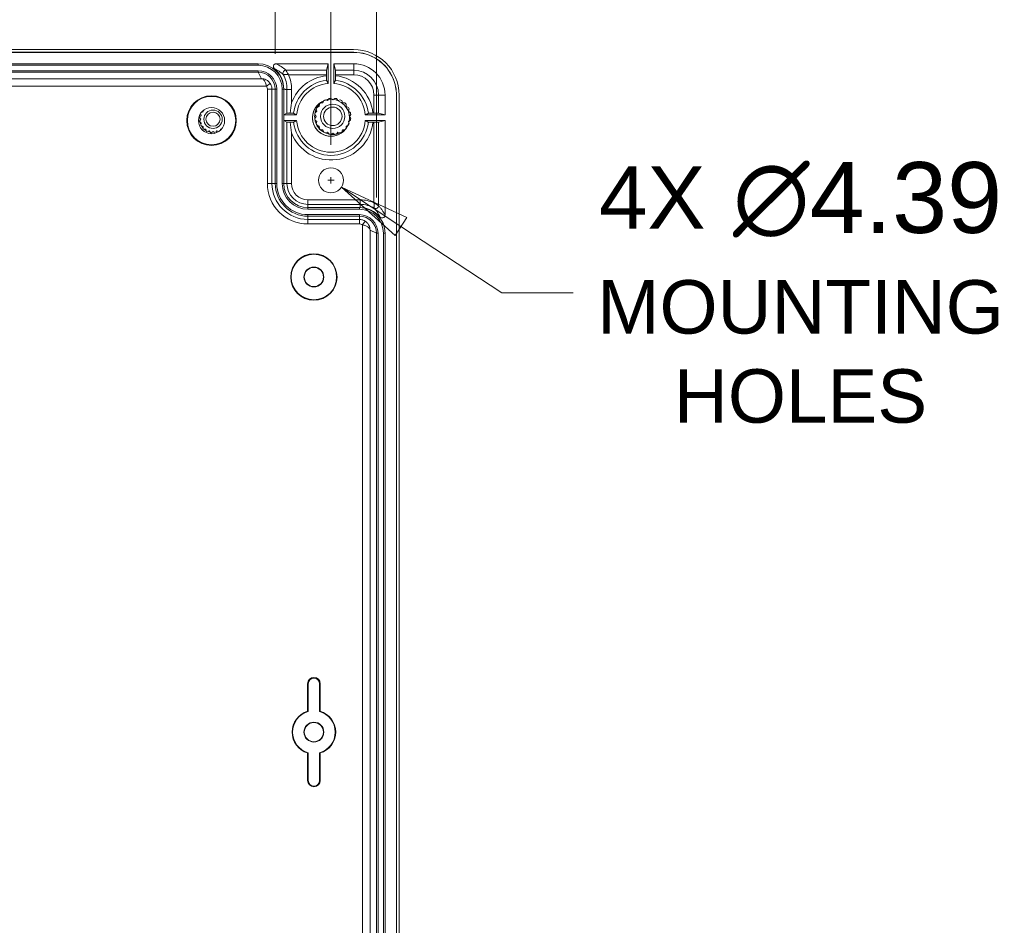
# Model space of a CAD drawing. Header units: millimetres. Extents: x 32 to 1714, y 32 to 1317.
# Tile 8 of 25: x 428 to 601, y 206 to 365. Entities that reach past the tile are written whole.
import ezdxf

# ---------------------------------------------------------------- set-up
doc = ezdxf.new("R2010")
doc.units = ezdxf.units.MM
doc.header["$LTSCALE"] = 6.25
for name, color, linetype, lineweight in [('Dimension (ANSI)', 7, 'Continuous', 9), ('Visible (ANSI)', 7, 'Continuous', 9), ('Visible Narrow (ANSI)', 7, 'Continuous', 9)]:
    doc.layers.add(name, color=color, linetype=linetype, lineweight=lineweight)
doc.styles.add('Note Text (ANSI)', font='arial.ttf')
doc.dimstyles.new('Default - mm_inch (ANSI)', dxfattribs={"dimscale": 6.25, "dimtxt": 1.5, "dimasz": 2, "dimexe": 3.175, "dimexo": 1, "dimgap": 0.8, "dimtad": 0, "dimtih": 1, "dimtoh": 1, "dimrnd": 1e-08, "dimzin": 4, "dimdsep": 46, "dimtxsty": 'Note Text (ANSI)', "dimblk": 'Filled-1', "dimcen": 0.09, "dimdle": 10, "dimclrd": 256, "dimclre": 256, "dimclrt": 256, "dimadec": 1, "dimazin": 0, "dimtfac": 1.333333, "dimtofl": 0, "dimtmove": 0, "dimatfit": 3, "dimfxl": 1, "dimtolj": 1, "dimtzin": 0, "dimlwd": -1, "dimlwe": -1, "dimarcsym": 0})
doc.dimstyles.new('Default - mm_inch (ANSI)-01', dxfattribs={"dimscale": 6.25, "dimtxt": 1.5, "dimasz": 2, "dimexe": 3.175, "dimexo": 1, "dimgap": 0.8, "dimtad": 0, "dimtih": 1, "dimtoh": 1, "dimrnd": 1e-08, "dimzin": 4, "dimdsep": 46, "dimtxsty": 'Note Text (ANSI)', "dimblk": 'Filled-1', "dimcen": 0.09, "dimdle": 10, "dimclrd": 256, "dimclre": 256, "dimclrt": 256, "dimadec": 1, "dimazin": 0, "dimtfac": 1, "dimtofl": 0, "dimtmove": 0, "dimatfit": 3, "dimfxl": 1, "dimtolj": 1, "dimtzin": 0, "dimlwd": -1, "dimlwe": -1, "dimarcsym": 0})

# ---------------------------------------------------------------- blocks, each defined once
blk = doc.blocks.new('Filled-1')
at = {"color": 0}
for p, q in [((0, 0), (-1, 0.15)), ((-1, 0.15), (-1, -0.15)), ((-1, 0), (0, 0)), ((-1, -0.15), (0, 0))]:
    blk.add_line(p, q, dxfattribs=at)
at = {"color": 0, "flags": 128}
blk.add_lwpolyline([(-1, -0.15), (0, 0), (-1, 0.15), (-1, -0.15)], dxfattribs=at)
at = {"color": 0}
blk.add_solid([(-1, -0.15), (0, 0), (-1, 0.15), (-1, -0.15)], dxfattribs=at)
blk = doc.blocks.new('*D23')
at = {"layer": 'Defpoints', "color": 0, "transparency": 16777216}
for p in [(490.81, 430.73), (199.47, 327.85), (490.81, 327.85)]:
    blk.add_point(p, dxfattribs=at)
at = {"layer": 'Dimension (ANSI)', "transparency": 16777216}
for p, q in [((199.47, 334.1), (199.47, 450.57)), ((490.81, 334.1), (490.81, 450.57)), ((211.97, 430.73), (294.87, 430.73)), ((478.31, 430.73), (347.94, 430.73))]:
    blk.add_line(p, q, dxfattribs=at)
at = {"layer": 'Dimension (ANSI)', "transparency": 16777216, "xscale": 12.5, "yscale": 12.5, "zscale": 12.5, "rotation": 180}
blk.add_blockref('Filled-1', (199.47, 430.73), dxfattribs=at)
at = {"layer": 'Dimension (ANSI)', "transparency": 16777216, "xscale": 12.5, "yscale": 12.5, "zscale": 12.5}
blk.add_blockref('Filled-1', (490.81, 430.73), dxfattribs=at)
at = {"layer": 'Dimension (ANSI)', "transparency": 16777216, "char_height": 9.375, "attachment_point": 5, "style": 'Note Text (ANSI)'}
for s, insert in [('\\A1; 291.34', (321.4, 440.52)), ('\\A1;[11.47]', (321.4, 419.72))]:
    blk.add_mtext(s, dxfattribs=dict(at, insert=insert))
blk = doc.blocks.new('*D24')
at = {"layer": 'Defpoints', "color": 0, "transparency": 16777216}
for p in [(217.23, 380.33), (217.23, 353.1), (473.05, 353.1)]:
    blk.add_point(p, dxfattribs=at)
at = {"layer": 'Dimension (ANSI)', "transparency": 16777216}
for p, q in [((217.23, 359.35), (217.23, 400.17)), ((473.05, 359.35), (473.05, 400.17)), ((229.73, 380.33), (294.17, 380.33)), ((460.55, 380.33), (345.47, 380.33))]:
    blk.add_line(p, q, dxfattribs=at)
at = {"layer": 'Dimension (ANSI)', "transparency": 16777216, "xscale": 12.5, "yscale": 12.5, "zscale": 12.5, "rotation": 180}
blk.add_blockref('Filled-1', (217.23, 380.33), dxfattribs=at)
at = {"layer": 'Dimension (ANSI)', "transparency": 16777216, "xscale": 12.5, "yscale": 12.5, "zscale": 12.5}
blk.add_blockref('Filled-1', (473.05, 380.33), dxfattribs=at)
at = {"layer": 'Dimension (ANSI)', "transparency": 16777216, "char_height": 9.375, "attachment_point": 5, "style": 'Note Text (ANSI)'}
for s, insert in [('\\A1; 255.81', (319.82, 390.11)), ('\\A1;[10.07]', (319.82, 369.32))]:
    blk.add_mtext(s, dxfattribs=dict(at, insert=insert))
blk = doc.blocks.new('*D25')
at = {"layer": 'Defpoints', "color": 0, "transparency": 16777216}
for p in [(482.83, 404.86), (207.45, 337.14), (482.83, 337.14)]:
    blk.add_point(p, dxfattribs=at)
at = {"layer": 'Dimension (ANSI)', "transparency": 16777216}
for p, q in [((207.45, 343.39), (207.45, 424.7)), ((482.83, 343.39), (482.83, 424.7)), ((219.95, 404.86), (344.16, 404.86)), ((470.33, 404.86), (397.28, 404.86))]:
    blk.add_line(p, q, dxfattribs=at)
at = {"layer": 'Dimension (ANSI)', "transparency": 16777216, "xscale": 12.5, "yscale": 12.5, "zscale": 12.5, "rotation": 180}
blk.add_blockref('Filled-1', (207.45, 404.86), dxfattribs=at)
at = {"layer": 'Dimension (ANSI)', "transparency": 16777216, "xscale": 12.5, "yscale": 12.5, "zscale": 12.5}
blk.add_blockref('Filled-1', (482.83, 404.86), dxfattribs=at)
at = {"layer": 'Dimension (ANSI)', "transparency": 16777216, "char_height": 9.375, "attachment_point": 5, "style": 'Note Text (ANSI)'}
for s, insert in [('\\A1; 275.38', (370.72, 414.65)), ('\\A1;[10.84]', (370.72, 393.85))]:
    blk.add_mtext(s, dxfattribs=dict(at, insert=insert))
blk = doc.blocks.new('*D37')
at = {"layer": 'Defpoints', "color": 0, "transparency": 16777216}
for p in [(481, 338.34), (484.66, 335.93)]:
    blk.add_point(p, dxfattribs=at)
at = {"layer": 'Dimension (ANSI)', "transparency": 16777216}
for p, q in [((482.27, 337.14), (483.39, 337.14)), ((482.83, 336.57), (482.83, 337.7)), ((512.78, 317.41), (495.1, 329.05)), ((525.28, 317.41), (512.78, 317.41))]:
    blk.add_line(p, q, dxfattribs=at)
at = {"layer": 'Dimension (ANSI)', "transparency": 16777216, "xscale": 12.5, "yscale": 12.5, "zscale": 12.5, "rotation": 146.6240266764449}
blk.add_blockref('Filled-1', (484.66, 335.93), dxfattribs=at)
at = {"layer": 'Dimension (ANSI)', "transparency": 16777216, "insert": (565.19, 317.41), "char_height": 9.375, "attachment_point": 5, "style": 'Note Text (ANSI)'}
blk.add_mtext('\\A1;\\fArial|b0|i0;\\H10.9375;4X\\fArial|b0|i0;\\H12.4204; ∅4.39\\P\\fArial|b0|i0;\\H9.3750;MOUNTING \\P\\fArial|b0|i0;\\H9.3750;HOLES', dxfattribs=at)

msp = doc.modelspace()

# ---------------------------------------------------------------- linework, layer by layer
at = {"layer": 'Visible (ANSI)'}
for p, q in [((486.8226, 359.5981), (203.4592, 359.5981)), ((486.8226, 359.5851), (203.4592, 359.5851)), ((203.4766, 360.0665), (486.8052, 360.0665)), ((356.615, 357.5896), (470.0542, 357.5896)), ((473.2317, 357.5897), (482.3315, 357.5897)), ((482.0476, 356.454), (482.3315, 357.5897)), ((482.3315, 354.1317), (482.3315, 357.5897)), ((483.3292, 357.5897), (483.6132, 356.454)), ((483.3292, 357.5897), (483.3292, 354.1317)), ((483.3292, 357.5897), (486.8214, 357.5897)), ((356.615, 357.32), (470.0542, 357.32)), ((356.615, 356.3624), (470.0542, 356.3624)), ((356.615, 356.0929), (470.0536, 356.0929)), ((482.0442, 355.4764), (482.0442, 355.6559)), ((483.6166, 355.6559), (483.6166, 355.4764)), ((473.0474, 353.0992), (473.0474, 336.5819)), ((473.317, 353.0997), (473.317, 336.5819)), ((474.2745, 353.0997), (474.2745, 336.5819)), ((474.5441, 348.6098), (474.5441, 353.0997)), ((481.4239, 350.7177), (481.0016, 350.7006)), ((481.5706, 351.1141), (481.4239, 350.7177)), ((482.2382, 351.1326), (481.8313, 351.2469)), ((482.5002, 351.4642), (482.2382, 351.1326)), ((483.1408, 351.2755), (482.7891, 351.51)), ((483.4925, 351.51), (483.1408, 351.2755)), ((484.0435, 351.1326), (483.7814, 351.4642)), ((484.4504, 351.2469), (484.0435, 351.1326)), ((484.8578, 350.7177), (484.711, 351.1141)), ((485.2801, 350.7006), (484.8578, 350.7177)), ((492.3092, 352.1019), (492.3092, 348.6098)), ((494.3045, 128.6047), (494.3045, 352.1031)), ((494.3176, 128.6047), (494.3176, 352.1031)), ((494.786, 352.0857), (494.786, 128.6221)), ((460.3942, 349.1236), (460.3047, 349.0904)), ((460.3965, 349.1824), (460.3942, 349.1236)), ((474.5441, 348.6098), (475.1118, 348.8937)), ((480.3628, 349.2572), (480.0311, 348.9951)), ((480.2485, 349.6641), (480.3628, 349.2572)), ((480.7777, 350.0714), (480.3813, 349.9247)), ((480.7947, 350.4938), (480.7777, 350.0714)), ((485.504, 350.0714), (485.4869, 350.4938)), ((485.9004, 349.9247), (485.504, 350.0714)), ((485.9189, 349.2572), (486.0332, 349.6641)), ((486.2505, 348.9951), (485.9189, 349.2572)), ((490.1959, 348.8971), (490.3753, 348.8971)), ((491.1734, 348.8937), (492.3092, 348.6098)), ((459.9818, 347.8545), (459.7525, 347.5105)), ((459.7631, 347.4437), (460.0875, 347.1874)), ((459.7865, 348.1476), (459.9818, 347.8545)), ((460.0875, 348.5217), (459.8407, 348.3267)), ((460.0875, 347.1874), (459.9757, 346.7893)), ((460.0296, 348.7277), (460.0875, 348.5217)), ((474.5441, 348.6098), (476.8096, 348.6098)), ((474.5441, 348.6098), (474.5441, 347.6121)), ((475.1118, 347.3282), (474.5441, 347.6121)), ((476.8096, 347.6121), (474.5441, 347.6121)), ((474.5441, 336.5819), (474.5441, 347.6121)), ((479.9854, 348.7062), (480.2198, 348.3545)), ((480.2198, 348.3545), (479.9854, 348.0028)), ((480.0311, 347.7139), (480.3628, 347.4519)), ((480.3628, 347.4519), (480.2485, 347.045)), ((485.9189, 347.4519), (486.2505, 347.7139)), ((486.0332, 347.045), (485.9189, 347.4519)), ((486.0618, 348.3545), (486.2963, 348.7062)), ((486.2963, 348.0028), (486.0618, 348.3545)), ((488.8511, 348.6098), (492.3092, 348.6098)), ((492.3092, 347.6121), (488.8511, 347.6121)), ((490.3753, 347.3247), (490.1959, 347.3247)), ((492.3092, 347.6121), (491.1734, 347.3281)), ((492.3092, 347.6121), (492.3092, 331.0293)), ((460.0064, 346.729), (460.3942, 346.5855)), ((460.3942, 346.5855), (460.4108, 346.1724)), ((460.4587, 346.1245), (460.8718, 346.1079)), ((460.8718, 346.1079), (461.0153, 345.7201)), ((461.0756, 345.6894), (461.4737, 345.8012)), ((461.4737, 345.8012), (461.73, 345.4768)), ((461.7968, 345.4662), (462.1408, 345.6955)), ((462.1408, 345.6955), (462.4056, 345.519)), ((462.6445, 345.5942), (462.808, 345.8012)), ((462.808, 345.8012), (462.9763, 345.7539)), ((463.4003, 346.0819), (463.4099, 346.1079)), ((463.4099, 346.1079), (463.4265, 346.1085)), ((480.3813, 346.7843), (480.7777, 346.6376)), ((480.7777, 346.6376), (480.7947, 346.2153)), ((481.0016, 346.0084), (481.4239, 345.9914)), ((481.4239, 345.9914), (481.5706, 345.595)), ((481.8313, 345.4622), (482.2382, 345.5765)), ((482.2382, 345.5765), (482.5002, 345.2448)), ((482.7891, 345.1991), (483.1408, 345.4335)), ((483.1408, 345.4335), (483.4925, 345.1991)), ((483.7814, 345.2448), (484.0435, 345.5765)), ((484.0435, 345.5765), (484.4504, 345.4622)), ((484.711, 345.595), (484.8578, 345.9914)), ((484.8578, 345.9914), (485.2801, 346.0084)), ((485.4869, 346.2153), (485.504, 346.6376)), ((485.504, 346.6376), (485.9004, 346.7843)), ((487.8191, 332.3415), (478.7845, 332.3415)), ((478.7845, 332.072), (487.8191, 332.072)), ((487.9647, 332.3415), (487.8191, 332.3415)), ((478.7845, 331.1144), (487.8191, 331.1144)), ((478.7845, 330.8449), (487.8187, 330.8449)), ((490.8124, 327.851), (490.8124, 152.8568)), ((491.0819, 327.8516), (491.0819, 152.8562)), ((492.0395, 327.8516), (492.0395, 152.8562)), ((492.309, 327.8516), (492.309, 152.8562)), ((478.7349, 244.0114), (478.7349, 248.8348)), ((478.8394, 243.96), (478.8394, 248.8348)), ((480.8349, 248.8348), (480.8349, 243.96)), ((480.9394, 248.8348), (480.9394, 244.0114)), ((478.7349, 231.8731), (478.7349, 236.6965)), ((478.8394, 231.8731), (478.8394, 236.7479)), ((480.8349, 236.7479), (480.8349, 231.8731)), ((480.9394, 236.6965), (480.9394, 231.8731))]:
    msp.add_line(p, q, dxfattribs=at)
for centre, radius in [((461.8776, 347.6121), 4.3449), ((461.8776, 347.6121), 4.2404), ((482.8304, 348.1109), 3.2427), ((461.8776, 347.6121), 2.2948), ((462.1408, 347.8545), 1.6129), ((462.1408, 347.8545), 1.2319), ((483.1408, 348.3545), 2.1336), ((483.1408, 348.3545), 1.6256), ((482.8304, 337.1357), 2.1927), ((479.8371, 320.1739), 4.0694), ((479.8371, 320.1739), 3.991), ((479.8371, 320.1739), 1.7461), ((479.8371, 320.1739), 1.6851), ((479.8371, 240.3539), 1.7461), ((479.8371, 240.3539), 1.6808)]:
    msp.add_circle(centre, radius, dxfattribs=at)
for centre, radius, start, end in [((470.0542, 353.0997), 4.4899, 0, 90), ((486.8214, 352.1019), 5.4878, 0, 90), ((470.0542, 353.0997), 4.2204, 0, 90), ((470.0542, 353.0997), 3.2628, 0, 90), ((470.0542, 353.0997), 2.9932, 0, 90), ((470.0565, 353.2432), 4.4899, 358.168226, 50.467609), ((482.8304, 348.1109), 6.0414, 94.736672, 175.263328), ((482.8304, 348.1109), 6.0414, 4.736672, 85.263328), ((482.8304, 348.1109), 3.2392, 115.292366, 320.945639), ((483.1408, 348.3545), 3.175, 132.35966, 137.64034), ((483.1408, 348.3545), 3.175, 114.35966, 119.64034), ((483.1408, 348.3545), 3.175, 96.35966, 101.64034), ((483.1408, 348.3545), 3.175, 78.35966, 83.64034), ((483.1408, 348.3545), 3.175, 60.35966, 65.64034), ((483.1408, 348.3545), 3.175, 42.35966, 47.64034), ((483.1408, 348.3545), 3.175, 168.35966, 173.64034), ((483.1408, 348.3545), 3.175, 150.35966, 155.64034), ((483.1408, 348.3545), 3.175, 24.35966, 29.64034), ((483.1408, 348.3545), 3.175, 6.35966, 11.64034), ((462.1408, 347.8545), 2.413, 188.196675, 189.803325), ((461.8776, 347.6121), 1.9929, 170.077753, 173.634817), ((461.8776, 347.6121), 1.9929, 188.08087, 197.233244), ((482.8304, 348.1109), 6.0414, 184.736672, 355.263328), ((483.1408, 348.3545), 3.175, 186.35966, 191.64034), ((482.8304, 348.1109), 2.8152, 192.285474, 243.95253), ((483.1408, 348.3545), 3.175, 348.35966, 353.64034), ((462.1408, 347.8545), 2.413, 206.196675, 207.803325), ((461.8776, 347.6121), 1.9929, 207.545847, 219.389048), ((462.1408, 347.8545), 2.413, 224.196675, 225.803325), ((461.8776, 347.6121), 1.9929, 228.450861, 240.125923), ((462.1408, 347.8545), 2.413, 242.196675, 243.803325), ((461.8776, 347.6121), 1.9929, 250.77351, 259.419521), ((462.1408, 347.8545), 2.413, 260.196675, 261.803325), ((461.8776, 347.6121), 1.9929, 274.549879, 277.249946), ((483.1408, 348.3545), 3.175, 204.35966, 209.64034), ((482.8304, 348.1109), 2.7838, 210.041386, 226.196618), ((483.1408, 348.3545), 3.175, 222.35966, 227.64034), ((483.1408, 348.3545), 3.175, 240.35966, 245.64034), ((483.1408, 348.3545), 3.175, 294.35966, 299.64034), ((483.1408, 348.3545), 3.175, 312.35966, 317.64034), ((483.1408, 348.3545), 3.175, 330.35966, 335.64034), ((483.1408, 348.3545), 3.175, 258.35966, 263.64034), ((483.1408, 348.3545), 3.175, 276.35966, 281.64034), ((478.7845, 336.5819), 5.7371, 180, 270), ((478.7845, 336.5819), 5.4675, 180, 270), ((478.7845, 336.5819), 4.51, 180, 270), ((478.7845, 336.5819), 4.2404, 180, 270), ((487.8191, 327.8516), 4.4899, 0, 90), ((487.8191, 327.8516), 4.2204, 0, 90), ((487.9647, 327.8516), 4.4899, 39.569379, 90), ((487.8191, 327.8516), 3.2628, 0, 90), ((487.8191, 327.8516), 2.9932, 0, 90), ((479.8371, 248.8348), 1.1022, 0, 180), ((479.8371, 248.8348), 0.9977, 0, 180), ((479.8371, 240.3539), 3.8199, 106.771228, 253.228772), ((479.8371, 240.3539), 3.7416, 105.46601, 254.53399), ((479.8371, 240.3539), 3.7416, 285.46601, 74.53399), ((479.8371, 240.3539), 3.8199, 286.771228, 73.228772), ((479.8371, 231.8731), 1.1022, 180, 0), ((479.8371, 231.8731), 0.9978, 180, 0)]:
    msp.add_arc(centre, radius, start, end, dxfattribs=at)
for centre, major_axis, ratio, start_param, end_param in [((486.8027, 352.0833), (5.6458, 5.6458), 0.99969546, 5.49793944, 7.06843118), ((470.0536, 353.0992), (-2.9938, -0.0009), 0.99996189, 4.71189433, 4.71208463), ((470.0536, 353.0992), (-2.9938, -0.0009), 0.99996189, 3.14144052, 4.71189433), ((482.0476, 355.6559), (0, -0.7982), 0.00436335, 3.15904596, 4.71238898), ((483.6131, 355.6559), (0, 0.7982), 0.00436335, 4.71238898, 6.26573181), ((470.0536, 353.0992), (-2.9938, -0.0009), 0.99996189, 3.14128832, 3.14144052), ((475.91, 348.8937), (-0.7982, 0), 0.00436335, 4.99411369, 6.27445879), ((490.3753, 348.8937), (-0.7982, 0), 0.00436335, 3.15904596, 4.71238898), ((475.91, 347.3282), (0.7982, 0), 0.00436335, 3.15031936, 4.43066429), ((490.3753, 347.3282), (0.7982, 0), 0.00436335, 4.71238898, 6.26573218), ((487.8187, 327.851), (-0.0009, -2.9938), 0.99996189, 3.14174479, 3.14189698), ((487.8187, 327.851), (-0.0009, -2.9938), 0.99996189, 1.57129098, 3.14174479), ((487.8187, 327.851), (-0.0009, -2.9938), 0.99996189, 1.57110068, 1.57129098), ((474.7066, 240.3539), (-6.841, 0), 0.66147561, 4.06372999, 4.0827617), ((484.9677, 240.3539), (-6.841, 0), 0.66147561, 5.34201626, 5.36104797), ((474.7066, 240.3539), (-6.841, 0), 0.66147561, 2.20042361, 2.21945532), ((484.9677, 240.3539), (-6.841, 0), 0.66147561, 0.92213734, 0.94116905)]:
    msp.add_ellipse(centre, major_axis=major_axis, ratio=ratio, start_param=start_param, end_param=end_param, dxfattribs=at)
for points, knots in [([(494.3176, 352.1031), (494.3175, 353.0844), (493.8315, 355.5383), (491.2343, 358.7055), (488.2944, 359.598), (486.8226, 359.5981)], [-7.06843118, -7.06843118, -7.06843118, -7.06843118, -6.67580824, -6.08687384, -5.49793944, -5.49793944, -5.49793944, -5.49793944]), ([(494.3045, 352.1031), (494.3045, 353.0827), (493.8193, 355.5323), (491.2266, 358.694), (488.2919, 359.585), (486.8226, 359.5851)], [-7.06843118, -7.06843118, -7.06843118, -7.06843118, -6.67580824, -6.08687384, -5.49793944, -5.49793944, -5.49793944, -5.49793944]), ([(473.2317, 357.5897), (473.1686, 357.5897), (473.1061, 357.5777), (473.0474, 357.5544), (472.9871, 357.5305), (472.9319, 357.4949), (472.8385, 357.4047), (472.801, 357.3509), (472.7488, 357.232), (472.7346, 357.1681), (472.7314, 357.0383), (472.7425, 356.9736), (472.7837, 356.8658), (472.8088, 356.8216), (472.8401, 356.782), (472.8621, 356.7541), (472.887, 356.7287), (472.9144, 356.7061)], [0, 0, 0, 0, 0.018979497, 0.018979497, 0.018979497, 0.03852511, 0.03852511, 0.058057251, 0.058057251, 0.077586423, 0.077586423, 0.097124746, 0.097124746, 0.112318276, 0.112318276, 0.112318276, 0.122996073, 0.122996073, 0.122996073, 0.122996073]), ([(482.0442, 355.4764), (482.0442, 355.3771), (482.0443, 355.2603), (482.0446, 355.077), (482.0449, 354.9781), (482.0455, 354.8381), (482.0459, 354.7721), (482.0467, 354.6974), (482.0472, 354.6744), (482.0476, 354.6736)], [0.594058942, 0.594058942, 0.594058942, 0.594058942, 0.623908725, 0.623908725, 0.653677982, 0.653677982, 0.683332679, 0.683332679, 0.71219336, 0.71219336, 0.71219336, 0.71219336]), ([(483.6131, 354.6736), (483.6136, 354.6744), (483.614, 354.6974), (483.6148, 354.7721), (483.6153, 354.8381), (483.6159, 354.9781), (483.6162, 355.077), (483.6165, 355.2603), (483.6166, 355.3771), (483.6166, 355.4764)], [0.238321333, 0.238321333, 0.238321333, 0.238321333, 0.267182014, 0.267182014, 0.29683671, 0.29683671, 0.326605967, 0.326605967, 0.356455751, 0.356455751, 0.356455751, 0.356455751]), ([(475.91, 353.0793), (475.9069, 353.0793), (475.9038, 353.0794), (475.7987, 353.0808), (475.6979, 353.0823), (475.5077, 353.085), (475.4204, 353.0863), (475.2731, 353.0885), (475.2145, 353.0893), (475.1339, 353.0905), (475.1127, 353.0909), (475.1118, 353.0909)], [-0.000928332, -0.000928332, -0.000928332, -0.000928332, 0, 0, 0.030678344, 0.030678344, 0.061932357, 0.061932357, 0.093182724, 0.093182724, 0.124431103, 0.124431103, 0.124431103, 0.124431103]), ([(475.6881, 348.897), (475.7227, 349.5279), (475.7975, 350.1401), (475.9089, 350.7465), (475.9095, 350.7494), (475.91, 350.7523)], [0.000332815, 0.000332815, 0.000332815, 0.000332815, 0.190363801, 0.190363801, 0.191274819, 0.191274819, 0.191274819, 0.191274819]), ([(476.2677, 348.8937), (476.2669, 348.8941), (476.2439, 348.8946), (476.1692, 348.8954), (476.1032, 348.8958), (475.9632, 348.8964), (475.8643, 348.8967), (475.7463, 348.8969), (475.7177, 348.897), (475.6881, 348.897)], [0.2383213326, 0.2383213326, 0.2383213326, 0.2383213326, 0.2671820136, 0.2671820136, 0.2968367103, 0.2968367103, 0.3266059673, 0.3266059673, 0.3352378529, 0.3352378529, 0.3352378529, 0.3352378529]), ([(490.1959, 348.8971), (490.0966, 348.8971), (489.9797, 348.897), (489.7964, 348.8967), (489.6975, 348.8964), (489.5575, 348.8958), (489.4916, 348.8954), (489.4169, 348.8946), (489.3938, 348.8941), (489.393, 348.8937)], [0.594058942, 0.594058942, 0.594058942, 0.594058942, 0.623908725, 0.623908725, 0.653677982, 0.653677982, 0.683332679, 0.683332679, 0.71219336, 0.71219336, 0.71219336, 0.71219336]), ([(475.6881, 347.3249), (475.7177, 347.3249), (475.7463, 347.3249), (475.8643, 347.3252), (475.9632, 347.3254), (476.1032, 347.326), (476.1692, 347.3265), (476.2439, 347.3273), (476.2669, 347.3277), (476.2677, 347.3282)], [0.1400194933, 0.1400194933, 0.1400194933, 0.1400194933, 0.1486513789, 0.1486513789, 0.1784206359, 0.1784206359, 0.2080753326, 0.2080753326, 0.2369360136, 0.2369360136, 0.2369360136, 0.2369360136]), ([(475.91, 345.4696), (475.9093, 345.4736), (475.9085, 345.4777), (475.7972, 346.0841), (475.7226, 346.6952), (475.6881, 347.3249)], [-0.001241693, -0.001241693, -0.001241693, -0.001241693, 0, 0, 0.184150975, 0.184150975, 0.184150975, 0.184150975]), ([(489.393, 347.3282), (489.3938, 347.3277), (489.4169, 347.3273), (489.4916, 347.3265), (489.5575, 347.326), (489.6975, 347.3254), (489.7964, 347.3252), (489.9797, 347.3248), (490.0966, 347.3247), (490.1959, 347.3247)], [0.238321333, 0.238321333, 0.238321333, 0.238321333, 0.267182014, 0.267182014, 0.29683671, 0.29683671, 0.326605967, 0.326605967, 0.356455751, 0.356455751, 0.356455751, 0.356455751]), ([(491.4257, 330.7117), (491.4672, 330.6616), (491.518, 330.62), (491.6327, 330.5587), (491.6955, 330.5396), (491.8248, 330.5265), (491.89, 330.5326), (492.0145, 330.5695), (492.0726, 330.6), (492.1737, 330.6814), (492.2159, 330.7316), (492.2572, 330.8067), (492.2661, 330.8255), (492.2738, 330.8449), (492.2972, 330.9036), (492.3092, 330.9662), (492.3092, 331.0293)], [0, 0, 0, 0, 0.019558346, 0.019558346, 0.03910357, 0.03910357, 0.058632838, 0.058632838, 0.078152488, 0.078152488, 0.097674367, 0.097674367, 0.103939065, 0.103939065, 0.103939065, 0.122971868, 0.122971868, 0.122971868, 0.122971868])]:
    msp.add_open_spline(points, degree=3, knots=knots, dxfattribs=at)
for points, weights in [([(482.3315, 354.1317), (482.1957, 354.393), (482.0476, 354.6736)], [1, 1.00077325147, 1.00001780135]), ([(483.6131, 354.6736), (483.4651, 354.393), (483.3292, 354.1317)], [1.00001780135, 1.0007732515, 1]), ([(475.1118, 353.0909), (474.8195, 353.0953), (474.5441, 353.0997)], [1.0000000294, 1.00000002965, 1.00000002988]), ([(476.2677, 348.8937), (476.5483, 348.7456), (476.8096, 348.6098)], [1.00001780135, 1.00077325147, 1]), ([(488.8511, 348.6098), (489.1125, 348.7456), (489.393, 348.8937)], [1, 1.00077325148, 1.00001780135]), ([(476.8096, 347.6121), (476.5483, 347.4762), (476.2677, 347.3282)], [1, 1.0007732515, 1.00001780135]), ([(489.393, 347.3282), (489.1125, 347.4762), (488.8511, 347.6121)], [1.00001780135, 1.00077325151, 1])]:
    msp.add_rational_spline(points, weights, degree=2, dxfattribs=at)
for points in [[(481.0016, 350.7006), (481.1408, 350.8276), (481.2915, 350.942), (481.451, 351.0423)], [(480.0311, 348.9951), (480.0778, 349.2215), (480.1494, 349.4428), (480.2439, 349.6537)], [(480.3813, 349.9247), (480.4956, 350.1256), (480.6321, 350.3139), (480.7872, 350.4853)], [(459.7525, 347.5105), (459.7516, 347.5168), (459.7507, 347.5231), (459.7498, 347.5295)], [(479.9854, 348.0028), (479.9598, 348.2326), (479.9595, 348.4651), (479.9842, 348.6949)], [(480.2485, 347.045), (480.1531, 347.2555), (480.081, 347.4766), (480.0335, 347.7028)], [(459.9757, 346.7893), (459.9676, 346.8057), (459.9598, 346.8221), (459.9521, 346.8387)], [(460.4108, 346.1724), (460.3951, 346.1886), (460.3796, 346.205), (460.3643, 346.2216)], [(461.0153, 345.7201), (460.9994, 345.7285), (460.9836, 345.7371), (460.9679, 345.7458)], [(461.73, 345.4768), (461.7258, 345.4775), (461.7216, 345.4782), (461.7174, 345.479)], [(480.7947, 346.2153), (480.6364, 346.3889), (480.4976, 346.5802), (480.3814, 346.7844)], [(481.5706, 345.595), (481.3664, 345.7112), (481.1753, 345.8502), (481.0016, 346.0085)], [(482.5002, 345.2448), (482.2738, 345.2915), (482.0526, 345.3631), (481.8416, 345.4576)], [(484.4504, 345.4622), (484.2398, 345.3668), (484.0188, 345.2947), (483.7925, 345.2472)], [(485.2801, 346.0084), (485.1093, 345.8527), (484.9213, 345.7158), (484.7208, 345.6007)], [(483.4925, 345.1991), (483.2628, 345.1735), (483.0303, 345.1732), (482.8004, 345.1979)]]:
    msp.add_open_spline(points, degree=3, dxfattribs=at)
at = {"layer": 'Visible Narrow (ANSI)'}
for p, q in [((486.8226, 359.5851), (486.8226, 359.5981)), ((470.0542, 357.5896), (470.0542, 357.32)), ((486.8214, 357.5897), (486.8214, 356.454)), ((470.0536, 356.0929), (470.6175, 354.9657)), ((470.0542, 356.0929), (470.0542, 356.3624)), ((482.0476, 356.454), (474.9063, 356.454)), ((486.8214, 356.454), (483.6132, 356.454)), ((486.8214, 355.6559), (486.8214, 356.454)), ((470.6175, 354.9657), (354.4538, 354.9657)), ((471.5155, 353.6689), (472.1886, 354.0978)), ((475.3922, 355.6559), (482.0442, 355.6559)), ((483.6166, 355.6559), (486.8214, 355.6559)), ((354.0563, 353.6689), (471.5155, 353.6689)), ((471.6815, 353.0994), (471.6815, 336.5819)), ((471.6815, 353.0994), (472.4797, 353.0994)), ((472.4797, 353.0994), (473.0474, 353.0992)), ((472.4797, 336.5819), (472.4797, 353.0994)), ((473.0474, 353.0997), (473.317, 353.0997)), ((474.5441, 353.0997), (474.2745, 353.0997)), ((475.1118, 353.0909), (475.1118, 348.8937)), ((475.91, 350.7523), (475.91, 353.0793)), ((490.3753, 352.1019), (490.3753, 348.8971)), ((490.3753, 352.1019), (491.1734, 352.1019)), ((491.1734, 348.8937), (491.1734, 352.1019)), ((492.3092, 352.1019), (491.1734, 352.1019)), ((494.3045, 352.1031), (494.3176, 352.1031)), ((475.1118, 347.3282), (475.1118, 336.5819)), ((490.3753, 347.3247), (490.3753, 333.1882)), ((491.1734, 332.7025), (491.1734, 347.3281)), ((475.91, 336.5819), (475.91, 345.4696)), ((471.6815, 336.5819), (472.4797, 336.5819)), ((473.0474, 336.5819), (472.4797, 336.5819)), ((473.0474, 336.5819), (473.317, 336.5819)), ((474.5441, 336.5819), (474.2745, 336.5819)), ((474.5441, 336.5819), (475.1118, 336.5819)), ((475.91, 336.5819), (475.1118, 336.5819)), ((487.9647, 333.7074), (478.7845, 333.7074)), ((478.7845, 333.7074), (478.7845, 332.9093)), ((487.9647, 333.7074), (487.9647, 332.9093)), ((478.7845, 332.9093), (487.9647, 332.9093)), ((478.7845, 332.3415), (478.7845, 332.9093)), ((478.7845, 332.3415), (478.7845, 332.072)), ((487.8191, 332.3415), (487.8191, 332.072)), ((487.9647, 332.3415), (487.9647, 332.9093)), ((478.7845, 330.8449), (478.7845, 331.1144)), ((478.7845, 330.8449), (478.7845, 330.2771)), ((478.7845, 329.4789), (478.7845, 330.2771)), ((487.8188, 330.2771), (478.7845, 330.2771)), ((487.8187, 330.8449), (487.8188, 330.2771)), ((487.8188, 330.2771), (487.8188, 329.4789)), ((487.8191, 330.8449), (487.8191, 331.1144)), ((488.8172, 329.986), (488.3883, 329.3129)), ((478.7845, 329.4789), (487.8188, 329.4789)), ((488.3883, 329.3129), (488.3883, 151.3949)), ((489.6852, 328.4149), (490.8124, 327.851)), ((489.6852, 152.293), (489.6852, 328.4149)), ((490.8124, 327.8516), (491.0819, 327.8516)), ((492.309, 327.8516), (492.0395, 327.8516)), ((478.7349, 248.8348), (478.8394, 248.8348)), ((480.8349, 248.8348), (480.9394, 248.8348)), ((478.8394, 231.8731), (478.7349, 231.8731)), ((480.9394, 231.8731), (480.8349, 231.8731))]:
    msp.add_line(p, q, dxfattribs=at)
for centre, radius, start, end in [((486.8214, 352.1019), 4.352, 0, 90), ((470.0565, 353.2432), 5.0576, 358.274112, 29.21427), ((470.0565, 353.2432), 5.8558, 358.39605, 24.331395), ((482.8304, 348.1109), 7.4073, 96.092815, 159.109152), ((482.8304, 348.1109), 6.6091, 96.801801, 173.198199), ((482.8304, 348.1109), 6.6091, 6.801801, 83.198199), ((482.8304, 348.1109), 7.4073, 6.092815, 83.907185), ((486.8214, 352.1019), 3.5539, 0, 90), ((482.8304, 348.1109), 7.4073, 200.890848, 353.907185), ((482.8304, 348.1109), 6.6091, 186.801801, 353.198199), ((478.7845, 336.5819), 7.103, 180, 270), ((478.7845, 336.5819), 6.3048, 180, 270), ((478.7845, 336.5819), 3.6727, 180, 270), ((478.7845, 336.5819), 2.8745, 180, 270), ((487.9647, 327.8516), 5.8558, 65.690624, 90), ((487.9647, 327.8516), 5.0576, 60.809955, 90)]:
    msp.add_arc(centre, radius, start, end, dxfattribs=at)
for centre, major_axis, ratio, start_param, end_param in [((470.0565, 349.1343), (0, 9.2161), 0.86604739, 5.63012961, 5.87404217), ((474.9062, 355.9552), (-0.3303, -0.3739), 0.99965262, 3.86531401, 5.94571461), ((474.9063, 355.9552), (-0.2524, -0.4303), 0.99940538, 3.67231424, 5.75246372), ((490.6746, 332.7025), (-0.3738, -0.3304), 0.99965286, 0.33759082, 2.41756876), ((490.6746, 332.7025), (0.4303, 0.2525), 0.99940581, 3.67252552, 5.75225244)]:
    msp.add_ellipse(centre, major_axis=major_axis, ratio=ratio, start_param=start_param, end_param=end_param, dxfattribs=at)
for points, knots in [([(472.9144, 356.7061), (473.0424, 356.6458), (473.1692, 356.5813), (473.4363, 356.4353), (473.5762, 356.3525), (473.7141, 356.2646), (473.8519, 356.1766), (473.9877, 356.0835), (474.2397, 355.8981), (474.3563, 355.8068), (474.4708, 355.7117)], [0.409163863, 0.409163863, 0.409163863, 0.409163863, 0.466418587, 0.466418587, 0.531052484, 0.531052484, 0.531052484, 0.595686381, 0.595686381, 0.653055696, 0.653055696, 0.653055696, 0.653055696]), ([(474.9063, 356.454), (474.9063, 356.454), (474.9062, 356.454), (474.9062, 356.454), (474.9062, 356.454), (474.9062, 356.454)], [0, 0, 0, 0, 0.000130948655, 0.000130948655, 0.000261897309, 0.000261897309, 0.000261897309, 0.000261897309]), ([(475.3922, 355.6559), (475.3375, 355.75), (475.2822, 355.8436), (475.1836, 356.0081), (475.1395, 356.0806), (475.0647, 356.2023), (475.0333, 356.2528), (474.982, 356.3347), (474.9613, 356.3675), (474.931, 356.4153), (474.9201, 356.4323), (474.9092, 356.4494), (474.9067, 356.4532), (474.9063, 356.454)], [-0.0692659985, -0.0692659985, -0.0692659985, -0.0692659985, -0.0496953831, -0.0496953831, -0.0336676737, -0.0336676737, -0.0213386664, -0.0213386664, -0.0118548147, -0.0118548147, -0.0045595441, -0.0045595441, 0, 0, 0, 0]), ([(470.6175, 354.9657), (470.6982, 354.9632), (470.7798, 354.9372), (470.9338, 354.8398), (471.0063, 354.7728), (471.0765, 354.6844), (471.1282, 354.6192), (471.1795, 354.5412), (471.3083, 354.3045), (471.3826, 354.1264), (471.4721, 353.8357), (471.4946, 353.7541), (471.5155, 353.6689)], [-0.000562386, -0.000562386, -0.000562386, -0.000562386, 0.028790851, 0.028790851, 0.055556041, 0.055556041, 0.055556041, 0.075256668, 0.075256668, 0.106777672, 0.106777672, 0.118358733, 0.118358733, 0.118358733, 0.118358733]), ([(472.1886, 354.0978), (472.152, 354.1552), (472.1125, 354.2103), (471.9555, 354.4061), (471.8252, 354.5258), (471.5996, 354.6846), (471.5096, 354.7368), (471.4191, 354.7803), (471.2962, 354.8393), (471.1694, 354.8838), (470.9005, 354.948), (470.7582, 354.9648), (470.6175, 354.9657)], [-0.118358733, -0.118358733, -0.118358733, -0.118358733, -0.106777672, -0.106777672, -0.075256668, -0.075256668, -0.055556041, -0.055556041, -0.055556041, -0.028790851, -0.028790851, 0.000562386, 0.000562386, 0.000562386, 0.000562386]), ([(472.4797, 353.0994), (472.4797, 353.1442), (472.478, 353.1893), (472.4611, 353.4225), (472.4189, 353.6073), (472.3057, 353.8932), (472.2516, 353.9989), (472.1886, 354.0978)], [-0.7234692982, -0.7234692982, -0.7234692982, -0.7234692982, -0.7158353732, -0.7158353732, -0.683678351, -0.683678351, -0.6635802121, -0.6635802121, -0.6635802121, -0.6635802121]), ([(474.4708, 355.7117), (474.4708, 355.7117), (474.4708, 355.7117), (474.4709, 355.7117), (474.4709, 355.7117), (474.4709, 355.7117)], [-0.000261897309, -0.000261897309, -0.000261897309, -0.000261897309, -0.000130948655, -0.000130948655, 0, 0, 0, 0]), ([(474.4709, 355.7117), (474.4717, 355.7117), (474.4762, 355.7116), (474.4959, 355.7113), (474.5157, 355.7109), (474.571, 355.7095), (474.6088, 355.7085), (474.7036, 355.7052), (474.762, 355.7028), (474.9025, 355.6956), (474.9862, 355.6904), (475.176, 355.6764), (475.2839, 355.6669), (475.3922, 355.6559)], [0, 0, 0, 0, 0.0045595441, 0.0045595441, 0.0118548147, 0.0118548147, 0.0213386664, 0.0213386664, 0.0336676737, 0.0336676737, 0.0496953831, 0.0496953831, 0.0692659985, 0.0692659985, 0.0692659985, 0.0692659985]), ([(471.5155, 353.6689), (471.5514, 353.6125), (471.5823, 353.5522), (471.6468, 353.3891), (471.6709, 353.2837), (471.6806, 353.1507), (471.6815, 353.1249), (471.6815, 353.0994)], [0.6635802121, 0.6635802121, 0.6635802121, 0.6635802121, 0.683678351, 0.683678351, 0.7158353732, 0.7158353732, 0.7234692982, 0.7234692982, 0.7234692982, 0.7234692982]), ([(491.1734, 332.7025), (491.1727, 332.703), (491.1688, 332.7055), (491.1518, 332.7164), (491.1347, 332.7272), (491.0868, 332.7576), (491.0541, 332.7783), (490.9721, 332.8296), (490.9215, 332.861), (490.7998, 332.9359), (490.7272, 332.98), (490.5628, 333.0785), (490.4693, 333.1336), (490.3753, 333.1882)], [-0.0688258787, -0.0688258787, -0.0688258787, -0.0688258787, -0.0642646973, -0.0642646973, -0.056966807, -0.056966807, -0.0474795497, -0.0474795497, -0.0351461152, -0.0351461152, -0.0191126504, -0.0191126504, 0.0004236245, 0.0004236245, 0.0004236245, 0.0004236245]), ([(490.3753, 333.1882), (490.3864, 333.0801), (490.3959, 332.9724), (490.4099, 332.7827), (490.4151, 332.699), (490.4223, 332.5583), (490.4248, 332.4999), (490.4281, 332.4051), (490.4292, 332.3672), (490.4305, 332.3119), (490.4309, 332.2921), (490.4312, 332.2724), (490.4313, 332.2679), (490.4313, 332.2671)], [-0.0004236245, -0.0004236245, -0.0004236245, -0.0004236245, 0.0191126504, 0.0191126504, 0.0351461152, 0.0351461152, 0.0474795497, 0.0474795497, 0.056966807, 0.056966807, 0.0642646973, 0.0642646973, 0.0688258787, 0.0688258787, 0.0688258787, 0.0688258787]), ([(490.4313, 332.2671), (490.4313, 332.2671), (490.4313, 332.267), (490.4313, 332.267), (490.4313, 332.267), (490.4313, 332.267)], [0, 0, 0, 0, 0.000130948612, 0.000130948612, 0.000261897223, 0.000261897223, 0.000261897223, 0.000261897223]), ([(490.4313, 332.267), (490.5265, 332.1525), (490.6177, 332.036), (490.8031, 331.7843), (490.8962, 331.6486), (490.9842, 331.5108), (491.0721, 331.3731), (491.1548, 331.2333), (491.3009, 330.9664), (491.3654, 330.8396), (491.4257, 330.7117)], [-0.653350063, -0.653350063, -0.653350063, -0.653350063, -0.596008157, -0.596008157, -0.531403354, -0.531403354, -0.531403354, -0.466798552, -0.466798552, -0.409567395, -0.409567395, -0.409567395, -0.409567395]), ([(491.1734, 332.7025), (491.1734, 332.7025), (491.1734, 332.7025), (491.1734, 332.7025), (491.1734, 332.7025), (491.1734, 332.7025)], [-0.000261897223, -0.000261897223, -0.000261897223, -0.000261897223, -0.000130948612, -0.000130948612, 0, 0, 0, 0]), ([(492.3092, 331.0293), (492.2391, 331.169), (492.1645, 331.307), (491.996, 331.5965), (491.901, 331.7475), (491.8005, 331.8956), (491.6999, 332.0438), (491.5938, 332.1891), (491.3836, 332.4576), (491.2805, 332.5814), (491.1734, 332.7025)], [0.409546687, 0.409546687, 0.409546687, 0.409546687, 0.466798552, 0.466798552, 0.531403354, 0.531403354, 0.531403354, 0.596008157, 0.596008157, 0.653350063, 0.653350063, 0.653350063, 0.653350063]), ([(488.8172, 329.986), (488.7162, 330.0504), (488.6079, 330.1056), (488.3149, 330.2201), (488.1255, 330.2618), (487.8947, 330.2759), (487.8567, 330.2771), (487.8188, 330.2771)], [0.663336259, 0.663336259, 0.663336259, 0.663336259, 0.6838877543, 0.6838877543, 0.7167701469, 0.7167701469, 0.7232170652, 0.7232170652, 0.7232170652, 0.7232170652]), ([(489.6852, 328.4149), (489.6842, 328.556), (489.6673, 328.6987), (489.6029, 328.9679), (489.5584, 329.0947), (489.4992, 329.2175), (489.4557, 329.3079), (489.4035, 329.3978), (489.2447, 329.6232), (489.1249, 329.7535), (488.9294, 329.9102), (488.8745, 329.9496), (488.8172, 329.986)], [-0.401527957, -0.401527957, -0.401527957, -0.401527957, -0.372097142, -0.372097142, -0.345340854, -0.345340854, -0.345340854, -0.325652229, -0.325652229, -0.29415043, -0.29415043, -0.282607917, -0.282607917, -0.282607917, -0.282607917]), ([(487.8188, 329.4789), (487.8404, 329.4789), (487.8621, 329.4783), (487.9937, 329.4702), (488.1018, 329.4464), (488.2689, 329.3811), (488.3307, 329.3496), (488.3883, 329.3129)], [-0.7232170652, -0.7232170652, -0.7232170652, -0.7232170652, -0.7167701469, -0.7167701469, -0.6838877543, -0.6838877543, -0.663336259, -0.663336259, -0.663336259, -0.663336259]), ([(488.3883, 329.3129), (488.4732, 329.2921), (488.5546, 329.2697), (488.845, 329.1803), (489.0231, 329.1061), (489.2599, 328.9774), (489.3379, 328.9261), (489.4031, 328.8745), (489.4917, 328.8043), (489.5588, 328.7318), (489.6565, 328.5777), (489.6827, 328.4959), (489.6852, 328.4149)], [0.282607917, 0.282607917, 0.282607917, 0.282607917, 0.29415043, 0.29415043, 0.325652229, 0.325652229, 0.345340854, 0.345340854, 0.345340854, 0.372097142, 0.372097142, 0.401527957, 0.401527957, 0.401527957, 0.401527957])]:
    msp.add_open_spline(points, degree=3, knots=knots, dxfattribs=at)

# ---------------------------------------------------------------- dimensions: what is measured, and where the dimension line sits
at = {"layer": 'Dimension (ANSI)'}
dim = msp.add_linear_dim(base=(490.8124, 430.7305), p1=(199.4694, 327.851), p2=(490.8124, 327.851), text=' <>\\X[11.47]', dimstyle='Default - mm_inch (ANSI)', override={"dimgap": 0.8, "dimtih": 0, "dimtoh": 0, "dimdec": 2, "dimpost": '\\X', "dimtol": 0, "dimlim": 0, "dimtp": 0, "dimtm": 0, "dimtdec": 2, "dimatfit": 1}, dxfattribs=at)
dim.commit()
dim.dimension.update_dxf_attribs({"geometry": '*D23', "text_midpoint": (321.4036, 430.7305), "dimtype": 160})
for base, p1, p2, text, picture, middle in [((482.8304, 404.8555), (207.4514, 337.1357), (482.8304, 337.1357), ' <>\\X[10.84]', '*D25', (370.722, 404.8555)), ((217.2343, 380.3262), (473.0474, 353.0992), (217.2343, 353.0992), ' <>\\X[10.07]', '*D24', (319.8193, 380.3262))]:
    dim = msp.add_linear_dim(base=base, p1=p1, p2=p2, angle=180, text=text, dimstyle='Default - mm_inch (ANSI)', override={"dimgap": 0.8, "dimtih": 0, "dimtoh": 0, "dimdec": 2, "dimpost": '\\X', "dimtol": 0, "dimlim": 0, "dimtp": 0, "dimtm": 0, "dimtdec": 2, "dimatfit": 1}, dxfattribs=at)
    dim.commit()
    dim.dimension.update_dxf_attribs({"geometry": picture, "text_midpoint": middle, "dimtype": 160})
dim = msp.add_diameter_dim_2p(p1=(480.9993, 338.3419), p2=(484.6614, 335.9294), text='\\fArial|b0|i0;\\H10.9375;4X\\fArial|b0|i0;\\H12.4204; <>\\P\\fArial|b0|i0;\\H9.3750;MOUNTING \\P\\fArial|b0|i0;\\H9.3750;HOLES', dimstyle='Default - mm_inch (ANSI)-01', override={"dimgap": 0.8, "dimdec": 2, "dimlfac": 1, "dimtol": 0, "dimlim": 0, "dimtp": 0, "dimtm": 0, "dimtdec": 2}, dxfattribs=at)
dim.commit()
dim.dimension.update_dxf_attribs({"geometry": '*D37', "text_midpoint": (565.1856, 317.4086), "dimtype": 163})

doc.saveas('drawing.dxf')
